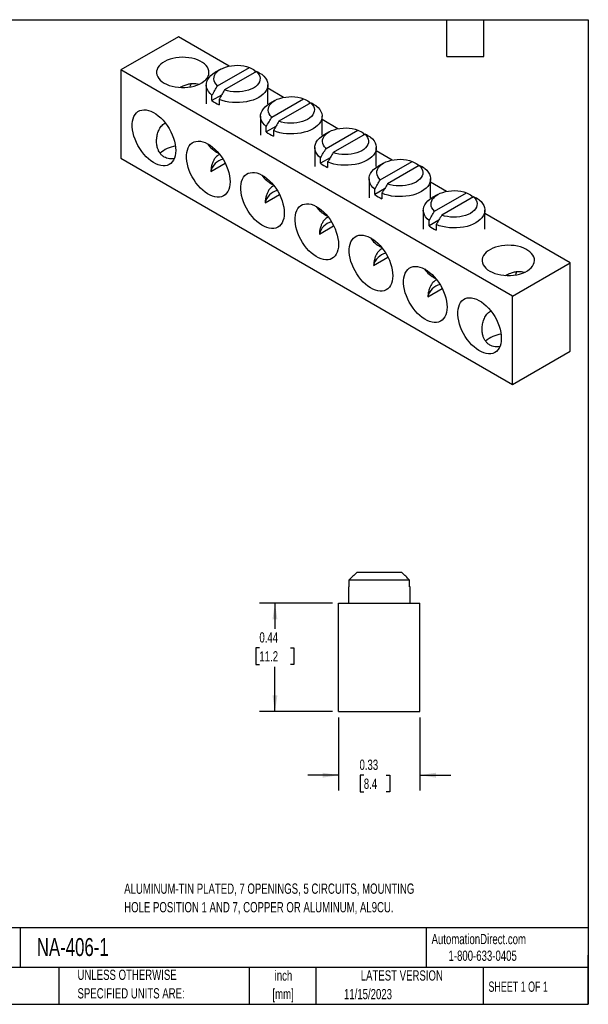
# Model space of a CAD drawing. Header units: inches. Extents: x 0.12 to 5.38, y 0.12 to 4.12.
# Tile 2 of 2: x 3.06 to 5.38, y 0.12 to 4.12. Entities that reach past the tile are written whole.
import ezdxf

# ---------------------------------------------------------------- set-up
doc = ezdxf.new("R2010")
doc.units = ezdxf.units.IN
doc.header["$LTSCALE"] = 0.5
doc.header["$MEASUREMENT"] = 0
doc.layers.add('DIMENSIONS', color=140, linetype='Continuous', lineweight=25)
doc.layers.add('TEXT', color=140, linetype='Continuous', lineweight=25)
doc.styles.add('SLDTEXTSTYLE0', font='TXT', dxfattribs={"width": 0.7})
doc.styles.add('SLDTEXTSTYLE1', font='TXT', dxfattribs={"width": 0.65})
doc.dimstyles.new('SLDDIMSTYLE0', dxfattribs={"dimtxt": 0.04248, "dimasz": 0.065, "dimexe": 0, "dimexo": 0.0625, "dimgap": 0.01062, "dimtad": 0, "dimtih": 1, "dimtoh": 1, "dimrnd": 1e-09, "dimdsep": 46, "dimtxsty": 'SLDTEXTSTYLE0', "dimsah": 1, "dimcen": 0.09, "dimadec": 0, "dimazin": 2, "dimtfac": 1, "dimtofl": 0, "dimtmove": 0, "dimatfit": 3, "dimfxl": 0, "dimfrac": 2, "dimtolj": 1, "dimtzin": 12, "dimarcsym": 0})
doc.dimstyles.new('SLDDIMSTYLE2', dxfattribs={"dimtxt": 0.04248, "dimasz": 0.065, "dimexe": 0, "dimexo": 0.0625, "dimgap": 0.01062, "dimtad": 0, "dimtih": 1, "dimtoh": 1, "dimrnd": 1e-09, "dimdsep": 46, "dimtxsty": 'SLDTEXTSTYLE0', "dimsah": 1, "dimcen": 0.09, "dimadec": 0, "dimazin": 2, "dimtfac": 1, "dimtmove": 0, "dimatfit": 0, "dimfxl": 0, "dimfrac": 2, "dimtolj": 1, "dimtzin": 12, "dimarcsym": 0})

# ---------------------------------------------------------------- blocks, each defined once
blk = doc.blocks.new('_D_4')
at = {"layer": 'DIMENSIONS'}
for p, q in [((4.3602, 1.2896), (4.3602, 0.9933)), ((4.6909, 1.2896), (4.6909, 0.9933)), ((4.3602, 1.0558), (4.2352, 1.0558)), ((4.4628, 1.0558), (4.4486, 1.0558)), ((4.4486, 1.0558), (4.4486, 0.9883)), ((4.5537, 1.0558), (4.568, 1.0558)), ((4.568, 1.0558), (4.568, 0.9883)), ((4.6909, 1.0558), (4.8159, 1.0558)), ((4.4486, 0.9883), (4.4628, 0.9883)), ((4.568, 0.9883), (4.5537, 0.9883))]:
    blk.add_line(p, q, dxfattribs=at)
for points in [[(4.3602, 1.0558), (4.2952, 1.0658), (4.2952, 1.0458)], [(4.6909, 1.0558), (4.7559, 1.0458), (4.7559, 1.0658)]]:
    blk.add_solid(points, dxfattribs=at)
at = {"layer": 'DIMENSIONS', "char_height": 0.04167, "attachment_point": 1, "style": 'SLDTEXTSTYLE0'}
for s, insert in [('0.33', (4.4452, 1.119)), ('8.4', (4.4628, 1.042))]:
    blk.add_mtext(s, dxfattribs=dict(at, insert=insert))
blk = doc.blocks.new('_D_5')
at = {"layer": 'DIMENSIONS'}
for p, q in [((4.3352, 1.7544), (4.0392, 1.7544)), ((4.1017, 1.7544), (4.1017, 1.6503)), ((4.0386, 1.5732), (4.0243, 1.5732)), ((4.0243, 1.5732), (4.0243, 1.5057)), ((4.1648, 1.5732), (4.1791, 1.5732)), ((4.1791, 1.5732), (4.1791, 1.5057)), ((4.0243, 1.5057), (4.0386, 1.5057)), ((4.1017, 1.3146), (4.1017, 1.4962)), ((4.1791, 1.5057), (4.1648, 1.5057)), ((4.3352, 1.3146), (4.0392, 1.3146))]:
    blk.add_line(p, q, dxfattribs=at)
for points in [[(4.1017, 1.7544), (4.0917, 1.6894), (4.1117, 1.6894)], [(4.1017, 1.3146), (4.1117, 1.3796), (4.0917, 1.3796)]]:
    blk.add_solid(points, dxfattribs=at)
at = {"layer": 'DIMENSIONS', "char_height": 0.04167, "attachment_point": 1, "style": 'SLDTEXTSTYLE0'}
for s, insert in [('0.44', (4.0386, 1.6364)), ('11.2', (4.0386, 1.5594))]:
    blk.add_mtext(s, dxfattribs=dict(at, insert=insert))

msp = doc.modelspace()

# ---------------------------------------------------------------- linework, layer by layer
for p, q in [((3.7099, 4.0558), (3.476, 3.9208)), ((3.9163, 3.9367), (3.7099, 4.0558)), ((5.0673, 3.0022), (3.476, 3.9208)), ((3.476, 3.9208), (3.476, 3.5618)), ((3.8813, 3.9239), (3.8592, 3.9112)), ((3.8684, 3.8567), (3.9978, 3.9314)), ((4.0268, 3.9146), (3.8974, 3.84)), ((4.0203, 3.9189), (4.0203, 3.9109)), ((3.8226, 3.8602), (3.8226, 3.7836)), ((4.0726, 3.7836), (4.0726, 3.8602)), ((4.1368, 3.8094), (4.0726, 3.8464)), ((3.8852, 3.819), (3.8459, 3.7963)), ((3.8459, 3.7963), (3.8459, 3.8182)), ((3.8749, 3.8014), (3.8749, 3.7796)), ((4.0889, 3.7294), (4.2183, 3.8041)), ((4.1018, 3.7966), (4.0797, 3.7839)), ((4.2473, 3.7874), (4.1179, 3.7127)), ((4.2408, 3.7916), (4.2408, 3.7836)), ((4.0431, 3.7329), (4.0431, 3.6563)), ((4.2931, 3.6563), (4.2931, 3.7329)), ((4.1057, 3.6917), (4.0664, 3.6691)), ((4.0664, 3.6691), (4.0664, 3.6909)), ((4.3573, 3.6821), (4.2931, 3.7192)), ((4.0954, 3.6742), (4.0954, 3.6523)), ((4.3223, 3.6694), (4.3002, 3.6566)), ((4.3094, 3.6021), (4.4388, 3.6768)), ((4.4678, 3.6601), (4.3384, 3.5854)), ((4.4613, 3.6643), (4.4613, 3.6563)), ((4.2636, 3.6056), (4.2636, 3.529)), ((4.5136, 3.529), (4.5136, 3.6056)), ((3.476, 3.5618), (5.0673, 2.6431)), ((4.3261, 3.5644), (4.2869, 3.5418)), ((4.2869, 3.5418), (4.2869, 3.5636)), ((4.5777, 3.5548), (4.5136, 3.5919)), ((3.8412, 3.5088), (3.8994, 3.5424)), ((4.3159, 3.5469), (4.3159, 3.525)), ((4.5428, 3.5421), (4.5207, 3.5293)), ((4.5299, 3.4748), (4.6593, 3.5495)), ((4.6883, 3.5328), (4.5589, 3.4581)), ((4.6818, 3.537), (4.6818, 3.5291)), ((4.4841, 3.4783), (4.4841, 3.4018)), ((4.7341, 3.4018), (4.7341, 3.4783)), ((4.7982, 3.4275), (4.7341, 3.4646)), ((4.0617, 3.3816), (4.1198, 3.4151)), ((4.5466, 3.4372), (4.5074, 3.4145)), ((4.5074, 3.4145), (4.5074, 3.4363)), ((4.5364, 3.4196), (4.5364, 3.3978)), ((4.7632, 3.4148), (4.7411, 3.402)), ((4.7504, 3.3476), (4.8797, 3.4222)), ((4.9087, 3.4055), (4.7794, 3.3308)), ((4.9022, 3.4097), (4.9022, 3.4018)), ((4.7046, 3.351), (4.7046, 3.2745)), ((4.9546, 3.2745), (4.9546, 3.351)), ((5.3011, 3.1372), (4.9546, 3.3373)), ((4.2822, 3.2543), (4.3403, 3.2878)), ((4.7671, 3.3099), (4.7279, 3.2872)), ((4.7279, 3.2872), (4.7279, 3.3091)), ((4.7569, 3.2923), (4.7569, 3.2705)), ((4.5027, 3.127), (4.5608, 3.1605)), ((5.0673, 3.0022), (5.3011, 3.1372)), ((5.3011, 2.7781), (5.3011, 3.1372)), ((4.7232, 2.9997), (4.7813, 3.0333)), ((5.0673, 2.6431), (5.0673, 3.0022)), ((5.0673, 2.6431), (5.3011, 2.7781)), ((4.6489, 1.8481), (4.4023, 1.8481)), ((4.4023, 1.8481), (4.4023, 1.8214)), ((4.6171, 1.8794), (4.4341, 1.8794)), ((4.6489, 1.8214), (4.6489, 1.8481)), ((4.4006, 1.8214), (4.4006, 1.7544)), ((4.4023, 1.8214), (4.4006, 1.8214)), ((4.6506, 1.8214), (4.6489, 1.8214)), ((4.6506, 1.7544), (4.6506, 1.8214)), ((4.3602, 1.3146), (4.3602, 1.7544)), ((4.3602, 1.7544), (4.6909, 1.7544)), ((4.6909, 1.3146), (4.6909, 1.7544)), ((4.3602, 1.3146), (4.6909, 1.3146))]:
    msp.add_line(p, q)
at = {"flags": 128}
for points in [[(3.6518, 3.8674), (3.6617, 3.8624), (3.6725, 3.8581), (3.6841, 3.8546), (3.6964, 3.852), (3.7092, 3.8503), (3.7222, 3.8495), (3.7353, 3.8496), (3.7483, 3.8506), (3.761, 3.8526), (3.7731, 3.8554), (3.7846, 3.8591), (3.7952, 3.8636), (3.8047, 3.8688), (3.8131, 3.8746), (3.8202, 3.881), (3.8258, 3.8878), (3.83, 3.895), (3.8326, 3.9024), (3.8336, 3.9099), (3.833, 3.9175), (3.8308, 3.925), (3.827, 3.9322), (3.8217, 3.9391), (3.815, 3.9456), (3.8069, 3.9516), (3.7977, 3.957), (3.7873, 3.9616), (3.7761, 3.9655), (3.7641, 3.9685), (3.7515, 3.9707), (3.7386, 3.972), (3.7255, 3.9724), (3.7124, 3.9718), (3.6996, 3.9703), (3.6871, 3.9679), (3.6753, 3.9646), (3.6643, 3.9605), (3.6542, 3.9557), (3.6452, 3.9502), (3.6375, 3.944), (3.6311, 3.9374), (3.6262, 3.9304), (3.6228, 3.9231), (3.6209, 3.9156), (3.6207, 3.908), (3.6222, 3.9005), (3.6252, 3.8931), (3.6297, 3.886), (3.6357, 3.8793), (3.6431, 3.8731), (3.6518, 3.8674)], [(3.8684, 3.8567), (3.8624, 3.8631), (3.8579, 3.8699), (3.8551, 3.8771), (3.8539, 3.8843), (3.8544, 3.8916), (3.8567, 3.8988), (3.8606, 3.9058), (3.866, 3.9123), (3.873, 3.9184), (3.8813, 3.9239), (3.8909, 3.9287), (3.9014, 3.9328), (3.9128, 3.9359), (3.9249, 3.9382), (3.9373, 3.9395), (3.9499, 3.9398), (3.9625, 3.9391), (3.9749, 3.9375), (3.9867, 3.9349), (3.9978, 3.9314)], [(3.8459, 3.8182), (3.8381, 3.8253), (3.8318, 3.833), (3.8271, 3.841), (3.8241, 3.8492), (3.8227, 3.8576), (3.823, 3.8661), (3.8251, 3.8745), (3.8288, 3.8826), (3.8342, 3.8905), (3.8411, 3.8979), (3.8495, 3.9049), (3.8592, 3.9112)], [(4.0493, 3.9021), (4.0571, 3.895), (4.0634, 3.8873), (4.0681, 3.8793), (4.0712, 3.8711), (4.0725, 3.8627), (4.0722, 3.8542), (4.0701, 3.8458), (4.0664, 3.8377), (4.061, 3.8298), (4.0541, 3.8224), (4.0457, 3.8154), (4.036, 3.8091), (4.0251, 3.8035), (4.0131, 3.7987), (4.0002, 3.7947), (3.9865, 3.7916), (3.9724, 3.7894), (3.9579, 3.7882), (3.9433, 3.788), (3.9287, 3.7888), (3.9144, 3.7906), (3.9005, 3.7933), (3.8873, 3.7969), (3.8749, 3.8014)], [(4.0268, 3.9146), (4.0328, 3.9082), (4.0373, 3.9014), (4.0402, 3.8943), (4.0413, 3.887), (4.0408, 3.8797), (4.0386, 3.8725), (4.0347, 3.8656), (4.0292, 3.859), (4.0222, 3.8529), (4.0139, 3.8474), (4.0044, 3.8426), (3.9938, 3.8386), (3.9824, 3.8354), (3.9704, 3.8332), (3.9579, 3.8319), (3.9453, 3.8316), (3.9327, 3.8322), (3.9204, 3.8339), (3.9085, 3.8365), (3.8974, 3.84)], [(3.7578, 3.852), (3.7592, 3.8577), (3.7621, 3.8656)], [(4.0889, 3.7294), (4.0829, 3.7358), (4.0784, 3.7427), (4.0755, 3.7498), (4.0744, 3.757), (4.0749, 3.7643), (4.0772, 3.7715), (4.081, 3.7785), (4.0865, 3.7851), (4.0935, 3.7912), (4.1018, 3.7967), (4.1113, 3.8015), (4.1219, 3.8055), (4.1333, 3.8086), (4.1453, 3.8109), (4.1578, 3.8122), (4.1704, 3.8125), (4.183, 3.8118), (4.1953, 3.8102), (4.2072, 3.8076), (4.2183, 3.8041)], [(4.0664, 3.6909), (4.0586, 3.6981), (4.0523, 3.7057), (4.0476, 3.7137), (4.0445, 3.7219), (4.0432, 3.7304), (4.0435, 3.7388), (4.0456, 3.7472), (4.0493, 3.7553), (4.0547, 3.7632), (4.0616, 3.7707), (4.07, 3.7776), (4.0797, 3.7839)], [(4.2698, 3.7748), (4.2776, 3.7677), (4.2839, 3.7601), (4.2886, 3.7521), (4.2917, 3.7438), (4.293, 3.7354), (4.2927, 3.7269), (4.2906, 3.7186), (4.2869, 3.7104), (4.2815, 3.7025), (4.2746, 3.6951), (4.2662, 3.6882), (4.2565, 3.6818), (4.2455, 3.6762), (4.2335, 3.6714), (4.2207, 3.6674), (4.207, 3.6643), (4.1929, 3.6621), (4.1784, 3.661), (4.1638, 3.6608), (4.1492, 3.6615), (4.1349, 3.6633), (4.121, 3.666), (4.1078, 3.6697), (4.0954, 3.6742)], [(4.2473, 3.7874), (4.2533, 3.7809), (4.2578, 3.7741), (4.2607, 3.767), (4.2618, 3.7597), (4.2613, 3.7524), (4.259, 3.7452), (4.2552, 3.7383), (4.2497, 3.7317), (4.2427, 3.7256), (4.2344, 3.7201), (4.2249, 3.7153), (4.2143, 3.7113), (4.2029, 3.7081), (4.1909, 3.7059), (4.1784, 3.7046), (4.1658, 3.7043), (4.1532, 3.705), (4.1409, 3.7066), (4.129, 3.7092), (4.1179, 3.7127)], [(3.6986, 3.594), (3.698, 3.5827), (3.6963, 3.5722), (3.6935, 3.5627), (3.6895, 3.5542), (3.6846, 3.5469), (3.6786, 3.5409), (3.6718, 3.5363), (3.6642, 3.533), (3.6559, 3.5313), (3.6469, 3.531), (3.6375, 3.5322), (3.6278, 3.5349), (3.6178, 3.539), (3.6077, 3.5445), (3.5976, 3.5513), (3.5877, 3.5593), (3.5781, 3.5684), (3.569, 3.5786), (3.5603, 3.5896), (3.5523, 3.6013), (3.5451, 3.6136), (3.5387, 3.6263), (3.5332, 3.6393), (3.5288, 3.6523), (3.5254, 3.6652), (3.5231, 3.6779), (3.522, 3.6902), (3.522, 3.7018), (3.5231, 3.7127), (3.5254, 3.7228), (3.5288, 3.7318), (3.5332, 3.7397), (3.5387, 3.7463), (3.5451, 3.7516), (3.5523, 3.7556), (3.5603, 3.7581), (3.569, 3.7591), (3.5781, 3.7587), (3.5877, 3.7567), (3.5976, 3.7533), (3.6077, 3.7485), (3.6178, 3.7424), (3.6278, 3.7349), (3.6375, 3.7263), (3.6469, 3.7167), (3.6559, 3.7061), (3.6642, 3.6947), (3.6718, 3.6827), (3.6786, 3.6701), (3.6846, 3.6573), (3.6895, 3.6443), (3.6935, 3.6313), (3.6963, 3.6185), (3.698, 3.606), (3.6986, 3.594)], [(4.3094, 3.6021), (4.3034, 3.6085), (4.2989, 3.6154), (4.296, 3.6225), (4.2949, 3.6298), (4.2954, 3.6371), (4.2976, 3.6442), (4.3015, 3.6512), (4.307, 3.6578), (4.314, 3.6639), (4.3223, 3.6694), (4.3318, 3.6742), (4.3424, 3.6782), (4.3538, 3.6814), (4.3658, 3.6836), (4.3783, 3.6849), (4.3909, 3.6852), (4.4035, 3.6845), (4.4158, 3.6829), (4.4277, 3.6803), (4.4388, 3.6768)], [(4.2869, 3.5636), (4.2791, 3.5708), (4.2728, 3.5784), (4.2681, 3.5864), (4.265, 3.5947), (4.2637, 3.6031), (4.264, 3.6115), (4.2661, 3.6199), (4.2698, 3.6281), (4.2752, 3.6359), (4.2821, 3.6434), (4.2905, 3.6503), (4.3002, 3.6566)], [(4.4903, 3.6476), (4.4981, 3.6404), (4.5044, 3.6328), (4.5091, 3.6248), (4.5121, 3.6165), (4.5135, 3.6081), (4.5132, 3.5996), (4.5111, 3.5913), (4.5074, 3.5831), (4.502, 3.5752), (4.4951, 3.5678), (4.4867, 3.5609), (4.477, 3.5546), (4.466, 3.5489), (4.454, 3.5441), (4.4411, 3.5401), (4.4275, 3.537), (4.4134, 3.5349), (4.3989, 3.5337), (4.3842, 3.5335), (4.3697, 3.5343), (4.3553, 3.536), (4.3415, 3.5387), (4.3283, 3.5424), (4.3159, 3.5469)], [(4.4678, 3.6601), (4.4738, 3.6537), (4.4783, 3.6468), (4.4811, 3.6397), (4.4823, 3.6324), (4.4818, 3.6251), (4.4795, 3.618), (4.4756, 3.611), (4.4702, 3.6044), (4.4632, 3.5983), (4.4549, 3.5928), (4.4453, 3.588), (4.4348, 3.584), (4.4234, 3.5808), (4.4113, 3.5786), (4.3989, 3.5773), (4.3863, 3.577), (4.3737, 3.5777), (4.3613, 3.5793), (4.3495, 3.5819), (4.3384, 3.5854)], [(3.9191, 3.4667), (3.9185, 3.4554), (3.9168, 3.4449), (3.9139, 3.4354), (3.91, 3.4269), (3.9051, 3.4196), (3.8991, 3.4136), (3.8923, 3.409), (3.8847, 3.4058), (3.8763, 3.404), (3.8674, 3.4037), (3.858, 3.4049), (3.8482, 3.4076), (3.8383, 3.4117), (3.8282, 3.4172), (3.8181, 3.424), (3.8082, 3.432), (3.7986, 3.4412), (3.7894, 3.4513), (3.7808, 3.4623), (3.7728, 3.474), (3.7656, 3.4863), (3.7592, 3.499), (3.7537, 3.512), (3.7493, 3.525), (3.7459, 3.538), (3.7436, 3.5506), (3.7424, 3.5629), (3.7424, 3.5745), (3.7436, 3.5854), (3.7459, 3.5955), (3.7493, 3.6045), (3.7537, 3.6124), (3.7592, 3.619), (3.7656, 3.6244), (3.7728, 3.6283), (3.7808, 3.6308), (3.7894, 3.6318), (3.7986, 3.6314), (3.8082, 3.6294), (3.8181, 3.626), (3.8282, 3.6212), (3.8383, 3.6151), (3.8482, 3.6077), (3.858, 3.5991), (3.8674, 3.5894), (3.8763, 3.5788), (3.8847, 3.5674), (3.8923, 3.5554), (3.8991, 3.5429), (3.9051, 3.53), (3.91, 3.517), (3.9139, 3.504), (3.9168, 3.4912), (3.9185, 3.4787), (3.9191, 3.4667)], [(4.5074, 3.4363), (4.4996, 3.4435), (4.4933, 3.4511), (4.4886, 3.4591), (4.4855, 3.4674), (4.4841, 3.4758), (4.4845, 3.4842), (4.4865, 3.4926), (4.4903, 3.5008), (4.4957, 3.5086), (4.5026, 3.5161), (4.511, 3.523), (4.5207, 3.5293)], [(4.5299, 3.4748), (4.5238, 3.4813), (4.5194, 3.4881), (4.5165, 3.4952), (4.5153, 3.5025), (4.5159, 3.5098), (4.5181, 3.517), (4.522, 3.5239), (4.5275, 3.5305), (4.5345, 3.5366), (4.5428, 3.5421), (4.5523, 3.5469), (4.5629, 3.5509), (4.5743, 3.5541), (4.5863, 3.5563), (4.5988, 3.5576), (4.6114, 3.5579), (4.624, 3.5573), (4.6363, 3.5556), (4.6481, 3.553), (4.6593, 3.5495)], [(4.7108, 3.5203), (4.7186, 3.5131), (4.7249, 3.5055), (4.7296, 3.4975), (4.7326, 3.4892), (4.734, 3.4808), (4.7336, 3.4724), (4.7316, 3.464), (4.7279, 3.4558), (4.7225, 3.448), (4.7156, 3.4405), (4.7072, 3.4336), (4.6975, 3.4273), (4.6865, 3.4217), (4.6745, 3.4168), (4.6616, 3.4128), (4.648, 3.4097), (4.6338, 3.4076), (4.6194, 3.4064), (4.6047, 3.4062), (4.5901, 3.407), (4.5758, 3.4087), (4.562, 3.4115), (4.5488, 3.4151), (4.5364, 3.4196)], [(4.6883, 3.5328), (4.6943, 3.5264), (4.6988, 3.5195), (4.7016, 3.5124), (4.7028, 3.5052), (4.7022, 3.4979), (4.7, 3.4907), (4.6961, 3.4837), (4.6906, 3.4771), (4.6837, 3.4711), (4.6754, 3.4656), (4.6658, 3.4607), (4.6553, 3.4567), (4.6439, 3.4536), (4.6318, 3.4513), (4.6194, 3.45), (4.6067, 3.4497), (4.5941, 3.4504), (4.5818, 3.452), (4.57, 3.4546), (4.5589, 3.4581)], [(4.1396, 3.3394), (4.139, 3.3281), (4.1373, 3.3177), (4.1344, 3.3081), (4.1305, 3.2996), (4.1255, 3.2924), (4.1196, 3.2864), (4.1128, 3.2817), (4.1052, 3.2785), (4.0968, 3.2767), (4.0879, 3.2764), (4.0785, 3.2776), (4.0687, 3.2803), (4.0587, 3.2844), (4.0487, 3.2899), (4.0386, 3.2967), (4.0287, 3.3047), (4.0191, 3.3139), (4.0099, 3.324), (4.0013, 3.335), (3.9933, 3.3467), (3.9861, 3.359), (3.9797, 3.3718), (3.9742, 3.3847), (3.9698, 3.3977), (3.9664, 3.4107), (3.9641, 3.4233), (3.9629, 3.4356), (3.9629, 3.4472), (3.9641, 3.4582), (3.9664, 3.4682), (3.9698, 3.4772), (3.9742, 3.4851), (3.9797, 3.4917), (3.9861, 3.4971), (3.9933, 3.501), (4.0013, 3.5035), (4.0099, 3.5046), (4.0191, 3.5041), (4.0287, 3.5022), (4.0386, 3.4988), (4.0487, 3.494), (4.0587, 3.4878), (4.0687, 3.4804), (4.0785, 3.4718), (4.0879, 3.4621), (4.0968, 3.4515), (4.1052, 3.4401), (4.1128, 3.4281), (4.1196, 3.4156), (4.1255, 3.4027), (4.1305, 3.3897), (4.1344, 3.3767), (4.1373, 3.3639), (4.139, 3.3514), (4.1396, 3.3394)], [(4.7279, 3.3091), (4.7201, 3.3162), (4.7138, 3.3238), (4.7091, 3.3318), (4.706, 3.3401), (4.7046, 3.3485), (4.705, 3.357), (4.707, 3.3653), (4.7108, 3.3735), (4.7161, 3.3814), (4.7231, 3.3888), (4.7314, 3.3957), (4.7411, 3.402)], [(4.7504, 3.3476), (4.7443, 3.354), (4.7398, 3.3608), (4.737, 3.3679), (4.7358, 3.3752), (4.7364, 3.3825), (4.7386, 3.3897), (4.7425, 3.3966), (4.748, 3.4032), (4.7549, 3.4093), (4.7633, 3.4148), (4.7728, 3.4196), (4.7833, 3.4236), (4.7948, 3.4268), (4.8068, 3.429), (4.8192, 3.4303), (4.8319, 3.4306), (4.8445, 3.43), (4.8568, 3.4283), (4.8686, 3.4257), (4.8797, 3.4222)], [(4.9087, 3.4055), (4.9148, 3.3991), (4.9193, 3.3923), (4.9221, 3.3852), (4.9233, 3.3779), (4.9227, 3.3706), (4.9205, 3.3634), (4.9166, 3.3564), (4.9111, 3.3499), (4.9042, 3.3438), (4.8958, 3.3383), (4.8863, 3.3335), (4.8758, 3.3294), (4.8644, 3.3263), (4.8523, 3.324), (4.8399, 3.3227), (4.8272, 3.3224), (4.8146, 3.3231), (4.8023, 3.3248), (4.7905, 3.3273), (4.7794, 3.3308)], [(4.36, 3.2122), (4.3595, 3.2009), (4.3578, 3.1904), (4.3549, 3.1808), (4.351, 3.1724), (4.346, 3.1651), (4.3401, 3.1591), (4.3333, 3.1544), (4.3256, 3.1512), (4.3173, 3.1494), (4.3084, 3.1491), (4.299, 3.1503), (4.2892, 3.153), (4.2792, 3.1571), (4.2691, 3.1626), (4.2591, 3.1694), (4.2492, 3.1774), (4.2396, 3.1866), (4.2304, 3.1967), (4.2218, 3.2077), (4.2138, 3.2195), (4.2065, 3.2318), (4.2002, 3.2445), (4.1947, 3.2574), (4.1902, 3.2705), (4.1869, 3.2834), (4.1846, 3.2961), (4.1834, 3.3083), (4.1834, 3.32), (4.1846, 3.3309), (4.1869, 3.3409), (4.1902, 3.3499), (4.1947, 3.3578), (4.2002, 3.3645), (4.2065, 3.3698), (4.2138, 3.3737), (4.2218, 3.3762), (4.2304, 3.3773), (4.2396, 3.3768), (4.2492, 3.3749), (4.2591, 3.3715), (4.2691, 3.3667), (4.2792, 3.3605), (4.2892, 3.3531), (4.299, 3.3445), (4.3084, 3.3348), (4.3173, 3.3242), (4.3256, 3.3129), (4.3333, 3.3008), (4.3401, 3.2883), (4.346, 3.2754), (4.351, 3.2624), (4.3549, 3.2494), (4.3578, 3.2366), (4.3595, 3.2241), (4.36, 3.2122)], [(4.9312, 3.393), (4.939, 3.3858), (4.9453, 3.3782), (4.9501, 3.3702), (4.9531, 3.3619), (4.9545, 3.3535), (4.9541, 3.3451), (4.9521, 3.3367), (4.9483, 3.3285), (4.943, 3.3207), (4.936, 3.3132), (4.9277, 3.3063), (4.9179, 3.3), (4.907, 3.2944), (4.895, 3.2895), (4.8821, 3.2855), (4.8685, 3.2824), (4.8543, 3.2803), (4.8398, 3.2791), (4.8252, 3.2789), (4.8106, 3.2797), (4.7963, 3.2815), (4.7825, 3.2842), (4.7692, 3.2878), (4.7569, 3.2923)], [(4.5805, 3.0849), (4.58, 3.0736), (4.5782, 3.0631), (4.5754, 3.0535), (4.5715, 3.0451), (4.5665, 3.0378), (4.5606, 3.0318), (4.5537, 3.0271), (4.5461, 3.0239), (4.5378, 3.0222), (4.5289, 3.0219), (4.5195, 3.0231), (4.5097, 3.0257), (4.4997, 3.0298), (4.4896, 3.0353), (4.4796, 3.0421), (4.4697, 3.0502), (4.4601, 3.0593), (4.4509, 3.0694), (4.4423, 3.0805), (4.4343, 3.0922), (4.427, 3.1045), (4.4206, 3.1172), (4.4152, 3.1301), (4.4107, 3.1432), (4.4073, 3.1561), (4.4051, 3.1688), (4.4039, 3.181), (4.4039, 3.1927), (4.4051, 3.2036), (4.4073, 3.2136), (4.4107, 3.2226), (4.4152, 3.2305), (4.4206, 3.2372), (4.427, 3.2425), (4.4343, 3.2465), (4.4423, 3.249), (4.4509, 3.25), (4.4601, 3.2495), (4.4697, 3.2476), (4.4796, 3.2442), (4.4896, 3.2394), (4.4997, 3.2332), (4.5097, 3.2258), (4.5195, 3.2172), (4.5289, 3.2076), (4.5378, 3.197), (4.5461, 3.1856), (4.5537, 3.1735), (4.5606, 3.161), (4.5665, 3.1482), (4.5715, 3.1351), (4.5754, 3.1221), (4.5782, 3.1093), (4.58, 3.0968), (4.5805, 3.0849)], [(4.9747, 3.1037), (4.9846, 3.0987), (4.9954, 3.0944), (5.007, 3.0909), (5.0193, 3.0883), (5.0321, 3.0866), (5.0451, 3.0858), (5.0582, 3.0859), (5.0712, 3.0869), (5.0839, 3.0889), (5.096, 3.0917), (5.1075, 3.0954), (5.1181, 3.0999), (5.1276, 3.1051), (5.136, 3.1109), (5.1431, 3.1173), (5.1487, 3.1241), (5.1529, 3.1313), (5.1555, 3.1387), (5.1565, 3.1462), (5.1559, 3.1538), (5.1537, 3.1613), (5.1499, 3.1685), (5.1446, 3.1754), (5.1379, 3.1819), (5.1298, 3.1879), (5.1206, 3.1933), (5.1102, 3.1979), (5.099, 3.2018), (5.087, 3.2049), (5.0744, 3.207), (5.0615, 3.2083), (5.0484, 3.2087), (5.0353, 3.2081), (5.0225, 3.2066), (5.01, 3.2042), (4.9982, 3.2009), (4.9872, 3.1968), (4.9771, 3.192), (4.9681, 3.1865), (4.9604, 3.1804), (4.954, 3.1737), (4.9491, 3.1667), (4.9457, 3.1594), (4.9439, 3.1519), (4.9436, 3.1443), (4.9451, 3.1368), (4.9481, 3.1295), (4.9526, 3.1224), (4.9586, 3.1156), (4.966, 3.1094), (4.9747, 3.1037)], [(4.801, 2.9576), (4.8004, 2.9463), (4.7987, 2.9358), (4.7959, 2.9263), (4.7919, 2.9178), (4.787, 2.9105), (4.7811, 2.9045), (4.7742, 2.8999), (4.7666, 2.8966), (4.7583, 2.8949), (4.7493, 2.8946), (4.7399, 2.8958), (4.7302, 2.8985), (4.7202, 2.9026), (4.7101, 2.9081), (4.7, 2.9149), (4.6902, 2.9229), (4.6806, 2.932), (4.6714, 2.9422), (4.6627, 2.9532), (4.6547, 2.9649), (4.6475, 2.9772), (4.6411, 2.9899), (4.6357, 3.0029), (4.6312, 3.0159), (4.6278, 3.0288), (4.6255, 3.0415), (4.6244, 3.0537), (4.6244, 3.0654), (4.6255, 3.0763), (4.6278, 3.0863), (4.6312, 3.0954), (4.6357, 3.1032), (4.6411, 3.1099), (4.6475, 3.1152), (4.6547, 3.1192), (4.6627, 3.1217), (4.6714, 3.1227), (4.6806, 3.1222), (4.6902, 3.1203), (4.7, 3.1169), (4.7101, 3.1121), (4.7202, 3.1059), (4.7302, 3.0985), (4.7399, 3.0899), (4.7493, 3.0803), (4.7583, 3.0697), (4.7666, 3.0583), (4.7742, 3.0463), (4.7811, 3.0337), (4.787, 3.0209), (4.7919, 3.0079), (4.7959, 2.9949), (4.7987, 2.982), (4.8004, 2.9696), (4.801, 2.9576)], [(5.0807, 3.0883), (5.0822, 3.0941), (5.085, 3.102)], [(5.0215, 2.8303), (5.0209, 2.819), (5.0192, 2.8085), (5.0164, 2.799), (5.0124, 2.7905), (5.0075, 2.7832), (5.0015, 2.7772), (4.9947, 2.7726), (4.9871, 2.7694), (4.9788, 2.7676), (4.9698, 2.7673), (4.9604, 2.7685), (4.9507, 2.7712), (4.9407, 2.7753), (4.9306, 2.7808), (4.9205, 2.7876), (4.9106, 2.7956), (4.901, 2.8047), (4.8919, 2.8149), (4.8832, 2.8259), (4.8752, 2.8376), (4.868, 2.8499), (4.8616, 2.8626), (4.8561, 2.8756), (4.8517, 2.8886), (4.8483, 2.9015), (4.846, 2.9142), (4.8449, 2.9265), (4.8449, 2.9381), (4.846, 2.949), (4.8483, 2.9591), (4.8517, 2.9681), (4.8561, 2.976), (4.8616, 2.9826), (4.868, 2.9879), (4.8752, 2.9919), (4.8832, 2.9944), (4.8919, 2.9954), (4.901, 2.995), (4.9106, 2.993), (4.9205, 2.9896), (4.9306, 2.9848), (4.9407, 2.9787), (4.9507, 2.9712), (4.9604, 2.9626), (4.9698, 2.953), (4.9788, 2.9424), (4.9871, 2.931), (4.9947, 2.919), (5.0015, 2.9064), (5.0075, 2.8936), (5.0124, 2.8806), (5.0164, 2.8676), (5.0192, 2.8548), (5.0209, 2.8423), (5.0215, 2.8303)]]:
    msp.add_lwpolyline(points, dxfattribs=at)
for centre, radius, start, end in [((3.9185, 3.8887), 0.1175, 231.8101, 248.1953), ((4.139, 3.7614), 0.1175, 231.8101, 248.1953), ((3.7126, 3.4943), 0.1175, 97.374, 131.5154), ((3.9023, 3.6664), 0.0869, 211.2463, 248.8516), ((3.9059, 3.4932), 0.0665, 103.1368, 166.3939), ((4.3595, 3.6341), 0.1175, 231.8101, 248.1953), ((4.1228, 3.5391), 0.0869, 211.2463, 248.8516), ((4.1264, 3.3659), 0.0665, 103.1368, 166.3939), ((4.58, 3.5068), 0.1175, 231.8101, 248.1953), ((4.3433, 3.4118), 0.0869, 211.2463, 248.8516), ((4.3468, 3.2386), 0.0665, 103.1368, 166.3939), ((4.8005, 3.3795), 0.1175, 231.8101, 248.1953), ((4.5638, 3.2845), 0.0869, 211.2463, 248.8516), ((4.5673, 3.1113), 0.0665, 103.1368, 166.3939), ((4.7843, 3.1573), 0.0869, 211.2463, 248.8516), ((4.7878, 2.9841), 0.0665, 103.1368, 166.3939), ((5.0355, 2.7306), 0.1175, 97.374, 131.5154)]:
    msp.add_arc(centre, radius, start, end)
for points in [[(3.9978, 3.9314), (4.0053, 3.9272), (4.0128, 3.9231), (4.0203, 3.9189)], [(4.0493, 3.9021), (4.0418, 3.9063), (4.0343, 3.9105), (4.0268, 3.9146)], [(3.8459, 3.8182), (3.8534, 3.831), (3.8609, 3.8439), (3.8684, 3.8567)], [(3.8974, 3.84), (3.8899, 3.8271), (3.8824, 3.8143), (3.8749, 3.8014)], [(4.2183, 3.8041), (4.2258, 3.8), (4.2333, 3.7958), (4.2408, 3.7916)], [(4.2698, 3.7748), (4.2623, 3.779), (4.2548, 3.7832), (4.2473, 3.7874)], [(4.0664, 3.6909), (4.0739, 3.7037), (4.0814, 3.7166), (4.0889, 3.7294)], [(4.1179, 3.7127), (4.1104, 3.6999), (4.1029, 3.687), (4.0954, 3.6742)], [(4.4388, 3.6768), (4.4463, 3.6727), (4.4538, 3.6685), (4.4613, 3.6643)], [(4.4903, 3.6476), (4.4828, 3.6518), (4.4753, 3.6559), (4.4678, 3.6601)], [(4.2869, 3.5636), (4.2944, 3.5765), (4.3019, 3.5893), (4.3094, 3.6021)], [(4.3384, 3.5854), (4.3309, 3.5726), (4.3234, 3.5597), (4.3159, 3.5469)], [(4.6593, 3.5495), (4.6668, 3.5454), (4.6743, 3.5412), (4.6818, 3.537)], [(4.7108, 3.5203), (4.7033, 3.5245), (4.6958, 3.5287), (4.6883, 3.5328)], [(4.5074, 3.4363), (4.5149, 3.4492), (4.5224, 3.462), (4.5299, 3.4748)], [(4.5589, 3.4581), (4.5514, 3.4453), (4.5439, 3.4324), (4.5364, 3.4196)], [(4.8797, 3.4222), (4.8873, 3.4181), (4.8948, 3.4139), (4.9022, 3.4097)], [(4.9312, 3.393), (4.9238, 3.3972), (4.9163, 3.4014), (4.9087, 3.4055)], [(4.7279, 3.3091), (4.7353, 3.3219), (4.7428, 3.3347), (4.7504, 3.3476)], [(4.7794, 3.3308), (4.7718, 3.318), (4.7643, 3.3052), (4.7569, 3.2923)], [(4.4341, 1.8794), (4.4234, 1.869), (4.4128, 1.8586), (4.4023, 1.8481)], [(4.6489, 1.8481), (4.6383, 1.8586), (4.6277, 1.869), (4.6171, 1.8794)]]:
    msp.add_open_spline(points, degree=3)
for points, knots in [([(3.7161, 3.8501), (3.7173, 3.8507), (3.724, 3.8545), (3.7362, 3.8594), (3.7525, 3.8643), (3.7673, 3.8662), (3.7809, 3.8658), (3.7886, 3.8636), (3.7925, 3.8625)], [0, 0, 0, 0, 0.04773, 0.26813, 0.467118, 0.671175, 0.836121, 1, 1, 1, 1]), ([(3.6917, 3.56), (3.6898, 3.5597), (3.6836, 3.5587), (3.6733, 3.5595), (3.6618, 3.5621), (3.6511, 3.5669), (3.6417, 3.5739), (3.6337, 3.5832), (3.6275, 3.5943), (3.6228, 3.6078), (3.6203, 3.6242), (3.6207, 3.6429), (3.6243, 3.6618), (3.63, 3.677), (3.6365, 3.6883), (3.6427, 3.6958), (3.6494, 3.7016), (3.6543, 3.7037), (3.6565, 3.7046)], [0, 0, 0, 0, 0.027342, 0.088972, 0.152297, 0.206957, 0.270166, 0.335516, 0.398669, 0.463372, 0.550282, 0.639685, 0.728481, 0.819528, 0.866822, 0.915024, 0.962437, 1, 1, 1, 1]), ([(3.8423, 3.6036), (3.8454, 3.6009), (3.8522, 3.5949), (3.8629, 3.5874), (3.8707, 3.5832), (3.8741, 3.5813)], [0, 0, 0, 0, 0.317133, 0.701723, 1, 1, 1, 1]), ([(3.877, 3.5774), (3.875, 3.5766), (3.8707, 3.5747), (3.8646, 3.5698), (3.8579, 3.5623), (3.8516, 3.552), (3.8463, 3.5387), (3.8425, 3.5242), (3.8417, 3.514), (3.8412, 3.5088)], [0, 0, 0, 0, 0.084683, 0.19254, 0.300521, 0.464746, 0.629346, 0.814659, 1, 1, 1, 1]), ([(4.0975, 3.4501), (4.0955, 3.4493), (4.0911, 3.4474), (4.0851, 3.4425), (4.0783, 3.4351), (4.0721, 3.4248), (4.0668, 3.4115), (4.063, 3.3969), (4.0621, 3.3867), (4.0617, 3.3816)], [0, 0, 0, 0, 0.084683, 0.19254, 0.300521, 0.464746, 0.629346, 0.814659, 1, 1, 1, 1]), ([(4.0628, 3.4763), (4.0659, 3.4736), (4.0727, 3.4676), (4.0834, 3.4601), (4.0912, 3.4559), (4.0946, 3.454)], [0, 0, 0, 0, 0.317133, 0.701723, 1, 1, 1, 1]), ([(4.3179, 3.3228), (4.316, 3.322), (4.3116, 3.3201), (4.3056, 3.3152), (4.2988, 3.3078), (4.2926, 3.2975), (4.2873, 3.2842), (4.2835, 3.2696), (4.2826, 3.2594), (4.2822, 3.2543)], [0, 0, 0, 0, 0.084683, 0.19254, 0.300521, 0.464746, 0.629346, 0.814659, 1, 1, 1, 1]), ([(4.2833, 3.349), (4.2864, 3.3463), (4.2932, 3.3403), (4.3039, 3.3328), (4.3117, 3.3286), (4.3151, 3.3267)], [0, 0, 0, 0, 0.317133, 0.701723, 1, 1, 1, 1]), ([(4.5038, 3.2218), (4.5068, 3.219), (4.5137, 3.213), (4.5244, 3.2055), (4.5322, 3.2013), (4.5356, 3.1995)], [0, 0, 0, 0, 0.317133, 0.701723, 1, 1, 1, 1]), ([(4.5384, 3.1956), (4.5365, 3.1947), (4.5321, 3.1928), (4.5261, 3.188), (4.5193, 3.1805), (4.5131, 3.1702), (4.5077, 3.1569), (4.504, 3.1423), (4.5031, 3.1321), (4.5027, 3.127)], [0, 0, 0, 0, 0.084683, 0.19254, 0.300521, 0.464746, 0.629346, 0.814659, 1, 1, 1, 1]), ([(4.7242, 3.0945), (4.7273, 3.0918), (4.7342, 3.0857), (4.7449, 3.0783), (4.7527, 3.074), (4.7561, 3.0722)], [0, 0, 0, 0, 0.317133, 0.701723, 1, 1, 1, 1]), ([(5.039, 3.0864), (5.0402, 3.087), (5.0469, 3.0908), (5.0591, 3.0957), (5.0754, 3.1006), (5.0902, 3.1025), (5.1038, 3.1021), (5.1115, 3.0999), (5.1154, 3.0988)], [0, 0, 0, 0, 0.04773, 0.26813, 0.467118, 0.671175, 0.836121, 1, 1, 1, 1]), ([(4.7589, 3.0683), (4.757, 3.0674), (4.7526, 3.0656), (4.7465, 3.0607), (4.7398, 3.0532), (4.7336, 3.0429), (4.7282, 3.0296), (4.7245, 3.0151), (4.7236, 3.0048), (4.7232, 2.9997)], [0, 0, 0, 0, 0.0846833, 0.1925395, 0.3005211, 0.4647463, 0.6293458, 0.814659, 1, 1, 1, 1]), ([(5.0146, 2.7963), (5.0127, 2.796), (5.0065, 2.795), (4.9962, 2.7958), (4.9847, 2.7984), (4.974, 2.8032), (4.9646, 2.8102), (4.9566, 2.8195), (4.9504, 2.8306), (4.9457, 2.8442), (4.9432, 2.8605), (4.9436, 2.8792), (4.9472, 2.8981), (4.9529, 2.9133), (4.9594, 2.9246), (4.9656, 2.9321), (4.9723, 2.9379), (4.9772, 2.94), (4.9794, 2.9409)], [0, 0, 0, 0, 0.027342, 0.088972, 0.152297, 0.206957, 0.270166, 0.335516, 0.398669, 0.463372, 0.550282, 0.639685, 0.728481, 0.819528, 0.866822, 0.915024, 0.962437, 1, 1, 1, 1])]:
    msp.add_open_spline(points, degree=3, knots=knots)
at = {"layer": 'TEXT'}
for p, q in [((0.125, 4.125), (5.375, 4.125)), ((4.8, 3.975), (4.8, 4.125)), ((4.95, 3.975), (4.95, 4.125)), ((5.375, 4.125), (5.375, 0.125)), ((4.8, 3.975), (4.95, 3.975)), ((5.375, 0.4356), (0.125, 0.4356)), ((3.0661, 0.4356), (3.0661, 0.275)), ((4.7161, 0.4356), (4.7161, 0.275)), ((5.375, 0.125), (5.375, 0.325)), ((5.375, 0.275), (0.125, 0.275)), ((3.224, 0.275), (3.224, 0.125)), ((3.9965, 0.275), (3.9965, 0.125)), ((4.268, 0.275), (4.268, 0.125)), ((4.9478, 0.275), (4.9478, 0.125)), ((0.125, 0.125), (5.375, 0.125))]:
    msp.add_line(p, q, dxfattribs=at)

# ---------------------------------------------------------------- texts
for s, insert, char_height, attachment_point, style in [('ALUMINUM-TIN PLATED, 7 OPENINGS, 5 CIRCUITS, MOUNTING', (3.4892, 0.6157), 0.041667, 1, 'SLDTEXTSTYLE0'), ('HOLE POSITION 1 AND 7, COPPER OR ALUMINUM, AL9CU.', (3.4892, 0.5404), 0.041667, 1, 'SLDTEXTSTYLE0'), ('AutomationDirect.com', (4.7381, 0.411), 0.041667, 1, 'SLDTEXTSTYLE0'), ('NA-406-1', (3.134, 0.3941), 0.07292, 1, 'SLDTEXTSTYLE0'), ('1-800-633-0405', (4.8069, 0.3432), 0.041667, 1, 'SLDTEXTSTYLE0'), ('UNLESS OTHERWISE', (3.2994, 0.2658), 0.041667, 1, 'SLDTEXTSTYLE0'), ('inch', (4.1363, 0.2628), 0.04167, 2, 'SLDTEXTSTYLE0'), ('LATEST VERSION', (4.6172, 0.2631), 0.041667, 2, 'SLDTEXTSTYLE0'), ('SHEET 1 OF 1', (4.9693, 0.2175), 0.041667, 1, 'SLDTEXTSTYLE1'), ('SPECIFIED UNITS ARE:', (3.2994, 0.1905), 0.041667, 1, 'SLDTEXTSTYLE0'), ('[mm]', (4.1349, 0.1876), 0.04167, 2, 'SLDTEXTSTYLE0'), ('11/15/2023', (4.3821, 0.1873), 0.04167, 1, 'SLDTEXTSTYLE0')]:
    msp.add_mtext(s, dxfattribs=dict(at, insert=insert, char_height=char_height, attachment_point=attachment_point, style=style))

# ---------------------------------------------------------------- dimensions: what is measured, and where the dimension line sits
at = {"layer": 'DIMENSIONS'}
dim = msp.add_linear_dim(base=(4.1017, 1.7544), p1=(4.3602, 1.3146), p2=(4.3602, 1.7544), angle=90, dimstyle='SLDDIMSTYLE0', dxfattribs=at)
dim.commit()
dim.dimension.update_dxf_attribs({"geometry": '_D_5', "text_midpoint": (4.1017, 1.5732), "dimtype": 160})
dim = msp.add_linear_dim(base=(4.6909, 1.0558), p1=(4.3602, 1.3146), p2=(4.6909, 1.3146), dimstyle='SLDDIMSTYLE2', dxfattribs=at)
dim.commit()
dim.dimension.update_dxf_attribs({"geometry": '_D_4', "text_midpoint": (4.5083, 1.0558), "dimtype": 160})

doc.saveas('drawing.dxf')
